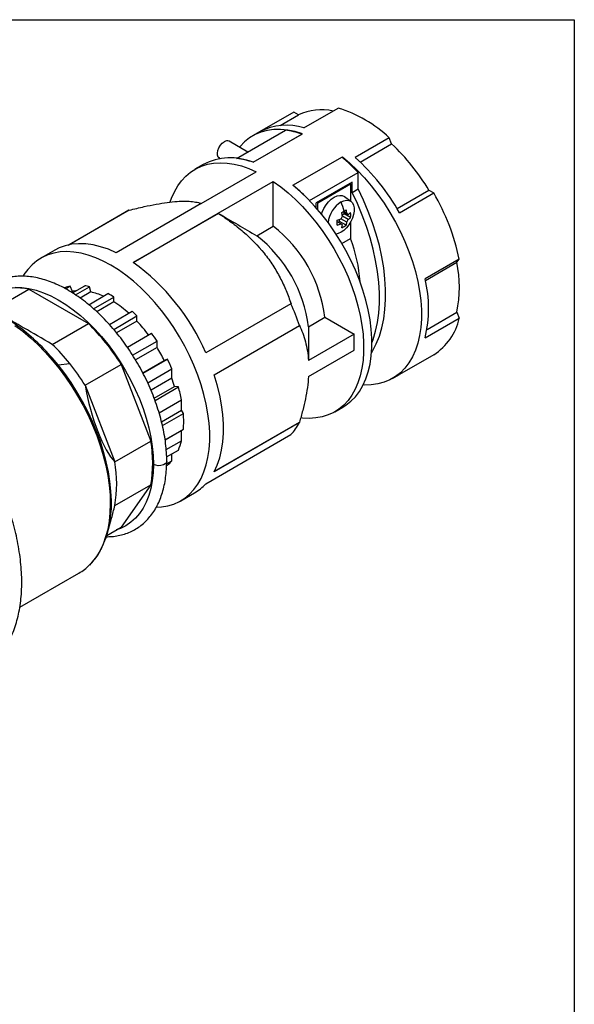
# Model space of a CAD drawing. Header units: inches. Extents: x 0 to 44.4, y 0 to 34.
# Tile 13 of 13: x 38.4 to 44, y 24 to 34. Entities that reach past the tile are written whole.
import ezdxf

# ---------------------------------------------------------------- set-up
doc = ezdxf.new("R2010")
doc.units = ezdxf.units.IN
doc.header["$LTSCALE"] = 4
doc.header["$MEASUREMENT"] = 0
doc.linetypes.add('SLD-Solid', pattern=[0])
doc.layers.add('SLD-DEFPOINTS', color=7, linetype='Continuous')

# ---------------------------------------------------------------- blocks, each defined once
blk = doc.blocks.new('Block2')
at = {"color": 7, "linetype": 'SLD-Solid', "lineweight": 18}
for p, q in [((44.0004, 34.0004), (0.0004, 34.0004)), ((44.0004, 0.0004), (44.0004, 34.0004))]:
    blk.add_line(p, q, dxfattribs=at)

msp = doc.modelspace()

# ---------------------------------------------------------------- linework, layer by layer
at = {"color": 7, "linetype": 'SLD-Solid'}
for p, q in [((0.0004, 34.0004), (44.0004, 34.0004)), ((44.0004, 34.0004), (44.0004, 0.0004))]:
    msp.add_line(p, q, dxfattribs=at)
for p, q in [((41.2622, 32.9054), (41.6078, 33.1049)), ((41.1585, 33.0647), (40.8129, 32.8652)), ((41.0207, 32.9293), (41.2063, 33.0365)), ((41.2063, 33.0365), (41.1585, 33.0647)), ((40.5797, 32.5959), (41.0738, 32.8812)), ((40.813, 32.8652), (40.741, 32.8237)), ((40.7467, 32.557), (41.2478, 32.8463)), ((40.7467, 32.557), (41.2408, 32.8423)), ((42.1266, 32.8054), (41.781, 32.6059)), ((42.15, 32.7438), (42.1266, 32.8054)), ((40.6927, 32.6612), (40.5036, 32.7704)), ((41.8312, 32.5597), (42.15, 32.7438)), ((40.4052, 32.5999), (40.4145, 32.5945)), ((41.1503, 32.324), (41.6514, 32.6133)), ((41.1503, 32.324), (41.6445, 32.6093)), ((41.6514, 32.6036), (41.6514, 32.6133)), ((40.2399, 32.5344), (40.1564, 32.4862)), ((40.2222, 32.14), (40.7789, 32.4614)), ((41.3174, 32.1701), (41.8115, 32.4553)), ((41.8115, 32.2885), (41.8115, 32.4553)), ((40.3943, 32.0406), (40.9511, 32.3621)), ((40.9511, 31.9093), (40.9511, 32.3621)), ((41.7489, 32.3557), (41.387, 32.1468)), ((41.4009, 32.1452), (41.735, 32.3381)), ((41.7266, 32.3429), (41.735, 32.3381)), ((41.735, 32.3381), (41.735, 32.1632)), ((41.7489, 32.2524), (41.7489, 32.3557)), ((41.7373, 32.1615), (41.6722, 32.209)), ((41.7489, 32.2524), (41.8115, 32.2885)), ((42.2062, 32.0877), (42.5281, 32.2735)), ((42.2303, 32.047), (42.5759, 32.2465)), ((42.5281, 32.2735), (42.5759, 32.2465)), ((40.2222, 32.14), (39.3596, 31.6421)), ((40.2256, 32.138), (40.2222, 32.14)), ((41.387, 32.0945), (41.387, 32.1468)), ((41.4009, 32.1452), (41.3925, 32.15)), ((41.4009, 32.0785), (41.4009, 32.1452)), ((38.872, 31.7195), (39.4865, 32.0742)), ((39.4907, 32.0719), (38.8851, 31.7223)), ((39.5317, 31.5427), (40.3943, 32.0406)), ((40.3954, 32.04), (39.5327, 31.542)), ((40.3943, 32.0406), (40.3977, 32.0386)), ((41.6498, 32.0257), (41.6687, 32.0366)), ((41.7112, 31.9771), (41.6518, 32.0114)), ((41.696, 32.037), (41.6593, 32.0582)), ((41.7112, 32.0282), (41.6593, 32.0582)), ((41.7347, 31.9985), (41.6687, 32.0366)), ((40.784, 31.8128), (40.9511, 31.9093)), ((41.6366, 31.9341), (41.5999, 31.9553)), ((41.6233, 31.9579), (41.6233, 31.9798)), ((41.6892, 31.9198), (41.6233, 31.9579)), ((41.696, 31.9508), (41.6366, 31.9851)), ((41.735, 31.9537), (41.735, 31.7851)), ((41.6467, 31.7342), (41.735, 31.7851)), ((38.7371, 31.6668), (38.5974, 31.5862)), ((42.8352, 31.578), (42.4896, 31.3785)), ((42.4931, 31.3611), (42.8109, 31.5445)), ((42.8109, 31.5445), (42.8352, 31.578)), ((38.847, 31.2763), (38.8935, 31.3032)), ((38.9168, 31.2497), (38.8935, 31.3032)), ((38.9173, 31.235), (39.0416, 31.3067)), ((38.9474, 31.2154), (39.0903, 31.2979)), ((39.1025, 31.2448), (39.0903, 31.2979)), ((38.227, 31.1281), (38.4761, 31.2719)), ((38.4761, 31.2719), (39.078, 30.9244)), ((38.8383, 31.2876), (38.8328, 31.2844)), ((38.9168, 31.2497), (38.9051, 31.2429)), ((39.1025, 31.2448), (38.995, 31.1827)), ((39.0817, 31.1158), (39.2754, 31.2276)), ((39.1314, 31.0737), (39.3366, 31.1922)), ((39.3366, 31.144), (39.1637, 31.0441)), ((39.3366, 31.144), (39.3366, 31.1922)), ((41.1299, 31.1255), (40.2674, 30.6276)), ((39.2906, 30.9155), (39.5217, 31.0489)), ((39.335, 30.8654), (39.5705, 31.0013)), ((39.5705, 30.9495), (39.5705, 31.0013)), ((42.5084, 30.8658), (42.8109, 31.0405)), ((42.8109, 31.0405), (42.8352, 30.9789)), ((38.7131, 30.7138), (39.078, 30.9244)), ((39.5705, 30.9495), (39.3639, 30.8302)), ((40.3534, 30.4058), (41.216, 30.9037)), ((41.3065, 30.8914), (41.4735, 30.9878)), ((41.4735, 30.9878), (41.7698, 30.8168)), ((42.4896, 30.7794), (42.8352, 30.9789)), ((39.473, 30.6851), (39.7186, 30.8269)), ((41.7698, 30.8168), (41.3077, 30.5501)), ((41.7698, 30.656), (41.7698, 30.8168)), ((39.5264, 30.6048), (39.7737, 30.7476)), ((39.7737, 30.6839), (39.7737, 30.7476)), ((39.7737, 30.6839), (39.5556, 30.558)), ((41.3077, 30.3893), (41.7698, 30.656)), ((42.5759, 30.6098), (42.2303, 30.4103)), ((38.7709, 30.5067), (38.8889, 30.5211)), ((39.0452, 30.3006), (39.4101, 30.5113)), ((39.4101, 30.5113), (39.7111, 29.7356)), ((39.6292, 30.4266), (39.8469, 30.5523)), ((39.6321, 30.4211), (39.8793, 30.5639)), ((39.8793, 30.5639), (39.8469, 30.5523)), ((39.6789, 30.3257), (39.924, 30.4672)), ((39.924, 30.3715), (39.924, 30.4672)), ((42.1582, 30.3687), (42.2302, 30.4103)), ((39.0452, 30.3006), (39.3462, 29.525)), ((39.924, 30.3715), (39.7128, 30.2496)), ((39.7454, 30.1684), (39.9513, 30.2873)), ((39.7533, 30.1463), (39.99, 30.283)), ((39.99, 30.283), (39.9513, 30.2873)), ((39.7944, 30.0223), (40.0215, 30.1535)), ((40.0215, 30.048), (40.0215, 30.1535)), ((39.8193, 29.9313), (40.0215, 30.048)), ((39.8289, 29.893), (40.0405, 30.0151)), ((40.0405, 30.0151), (40.0215, 30.048)), ((41.5736, 30.0313), (41.6571, 30.0795)), ((41.216, 29.9228), (40.3534, 29.4249)), ((40.356, 29.4298), (41.2157, 29.9261)), ((39.8553, 29.7475), (40.0405, 29.8544)), ((40.0215, 29.8434), (39.8553, 29.7475)), ((40.0215, 29.8434), (40.0405, 29.8544)), ((40.0215, 29.738), (40.0215, 29.8434)), ((40.2674, 29.3024), (41.1299, 29.8004)), ((39.3462, 29.525), (39.7111, 29.7356)), ((39.8665, 29.6485), (40.0215, 29.738)), ((39.8706, 29.5758), (39.99, 29.6447)), ((39.924, 29.5368), (39.924, 29.6066)), ((39.8711, 29.5062), (39.924, 29.5368)), ((39.8705, 29.4865), (39.8793, 29.4917)), ((39.3462, 29.0821), (39.7111, 29.2928)), ((39.7111, 29.2928), (39.4101, 28.8646)), ((40.0146, 29.1313), (40.1543, 29.2119)), ((39.2728, 28.8064), (39.314, 28.9564)), ((39.2654, 28.781), (39.4101, 28.8646)), ((38.3836, 28.0533), (38.9822, 28.3989))]:
    msp.add_line(p, q)
at = {"flags": 128}
for points in [[(41.2478, 32.8463), (41.1717, 32.8686), (41.0974, 32.883), (41.0252, 32.8896), (40.9556, 32.8883), (40.889, 32.8791), (40.8258, 32.8621), (40.7665, 32.8374), (40.7113, 32.805), (40.6606, 32.7653), (40.6148, 32.7185), (40.6078, 32.7102)], [(40.4052, 32.5999), (40.3941, 32.6102), (40.3865, 32.6281), (40.385, 32.6511), (40.3896, 32.6771), (40.4, 32.7039), (40.4152, 32.7289), (40.4339, 32.7501), (40.4544, 32.7655)], [(41.6514, 32.6133), (41.7275, 32.5477), (41.8018, 32.4764), (41.874, 32.3996), (41.9436, 32.3179), (42.0102, 32.2319), (42.0734, 32.1419), (42.1327, 32.0487), (42.1879, 31.9526), (42.2386, 31.8544), (42.2844, 31.7546), (42.3252, 31.6538), (42.3606, 31.5527), (42.3904, 31.4519), (42.4145, 31.3519), (42.4327, 31.2534), (42.4449, 31.157), (42.451, 31.0633), (42.451, 30.9729), (42.4449, 30.8862), (42.4327, 30.8039), (42.4145, 30.7265), (42.3904, 30.6543), (42.3606, 30.5879), (42.3252, 30.5277), (42.2844, 30.474), (42.2386, 30.4271), (42.1879, 30.3874), (42.1327, 30.3551), (42.0734, 30.3303), (42.0102, 30.3133), (41.9436, 30.3041), (41.874, 30.3028), (41.8619, 30.3034)], [(39.9084, 32.1562), (39.9211, 32.1925), (39.9494, 32.2579), (39.9831, 32.3175), (40.0218, 32.371), (40.0655, 32.4181), (40.1138, 32.4584), (40.1664, 32.4918), (40.2231, 32.5181), (40.2835, 32.537), (40.3473, 32.5485), (40.4141, 32.5526), (40.4835, 32.5491), (40.5551, 32.5382), (40.6285, 32.5199), (40.7032, 32.4942), (40.7789, 32.4614)], [(40.9511, 32.3621), (41.0268, 32.3075), (41.1015, 32.2468), (41.1749, 32.1804), (41.2465, 32.1086), (41.3159, 32.0319), (41.3827, 31.9508), (41.4465, 31.8656), (41.5069, 31.7769), (41.5636, 31.6852), (41.6162, 31.5911), (41.6645, 31.495), (41.7082, 31.3975), (41.7469, 31.2993), (41.7806, 31.2008), (41.8089, 31.1026), (41.8318, 31.0054), (41.8491, 30.9096), (41.8607, 30.8158), (41.8665, 30.7246), (41.8665, 30.6365), (41.8607, 30.552), (41.8491, 30.4716), (41.8318, 30.3958), (41.8089, 30.325), (41.7806, 30.2595), (41.7469, 30.1999), (41.7082, 30.1464), (41.6645, 30.0993), (41.6162, 30.059), (41.5636, 30.0256), (41.5069, 29.9994), (41.4465, 29.9805), (41.3827, 29.9689), (41.3159, 29.9649), (41.2465, 29.9683), (41.2303, 29.9702)], [(41.6571, 30.0795), (41.6868, 30.0981), (41.7375, 30.1378), (41.7833, 30.1847), (41.8241, 30.2384), (41.8595, 30.2986), (41.8893, 30.365), (41.9134, 30.4372), (41.9316, 30.5147), (41.9438, 30.597), (41.9499, 30.6836), (41.9499, 30.774), (41.9438, 30.8677), (41.9316, 30.9641), (41.9134, 31.0626), (41.8893, 31.1626), (41.8595, 31.2634), (41.8241, 31.3645), (41.7833, 31.4653), (41.7375, 31.5651), (41.6868, 31.6633), (41.6316, 31.7594), (41.5723, 31.8527), (41.5091, 31.9426), (41.4425, 32.0287), (41.3729, 32.1103), (41.3007, 32.1871), (41.2264, 32.2584), (41.1503, 32.324)], [(41.44, 32.0318), (41.4474, 32.0531), (41.4645, 32.0902), (41.4861, 32.1251), (41.5113, 32.1565), (41.539, 32.1828), (41.5679, 32.2031), (41.5969, 32.2162), (41.6245, 32.2218), (41.6497, 32.2196), (41.6714, 32.2096), (41.6722, 32.209)], [(41.9507, 30.7286), (41.9629, 30.7618), (41.9882, 30.8465), (42.0073, 30.9366), (42.0201, 31.0316), (42.0265, 31.1311), (42.0265, 31.2346), (42.0201, 31.3415), (42.0073, 31.4513), (41.9882, 31.5634), (41.9629, 31.6773), (41.9315, 31.7923), (41.8942, 31.9079), (41.8512, 32.0235), (41.8027, 32.1385), (41.7489, 32.2524)], [(41.9469, 30.6299), (41.9569, 30.6466), (41.9942, 30.7191), (42.0255, 30.798), (42.0508, 30.8826), (42.0699, 30.9727), (42.0827, 31.0678), (42.0891, 31.1673), (42.0891, 31.2707), (42.0827, 31.3777), (42.0699, 31.4874), (42.0508, 31.5996), (42.0255, 31.7134), (41.9942, 31.8285), (41.9569, 31.9441), (41.9138, 32.0597), (41.8653, 32.1747), (41.8115, 32.2885)], [(41.6375, 32.1558), (41.6652, 32.1685), (41.6917, 32.1738), (41.7158, 32.1717), (41.7364, 32.1621), (41.7528, 32.1455), (41.7641, 32.1227), (41.7699, 32.0946), (41.7699, 32.0625), (41.7641, 32.0277), (41.7528, 31.9918), (41.7364, 31.9564), (41.7158, 31.923), (41.6917, 31.893), (41.6652, 31.8678), (41.6375, 31.8484)], [(41.7112, 32.0282), (41.7094, 32.0292), (41.7076, 32.0303), (41.7058, 32.0313), (41.7039, 32.0324), (41.702, 32.0335), (41.7, 32.0347), (41.698, 32.0358), (41.696, 32.037)], [(41.6366, 31.9341), (41.6386, 31.9329), (41.6406, 31.9318), (41.6426, 31.9306), (41.6445, 31.9295), (41.6464, 31.9284), (41.6482, 31.9274), (41.65, 31.9263), (41.6518, 31.9253)], [(41.6375, 31.8484), (41.6099, 31.8358), (41.5868, 31.8307)], [(39.3596, 31.6421), (39.2805, 31.6762), (39.2025, 31.7025), (39.126, 31.7208), (39.0515, 31.7309), (38.9795, 31.733), (38.9104, 31.7268), (38.8448, 31.7125), (38.7829, 31.6901), (38.7371, 31.6668)], [(39.767, 29.065), (39.8182, 29.0683), (39.8826, 29.0793), (39.9437, 29.0978), (40.001, 29.1237), (40.0542, 29.1568), (40.1031, 29.197), (40.1472, 29.2441), (40.1865, 29.2976), (40.2205, 29.3574), (40.2492, 29.4231), (40.2724, 29.4942), (40.2899, 29.5704), (40.3016, 29.6513), (40.3075, 29.7363), (40.3075, 29.8249), (40.3016, 29.9167), (40.2899, 30.0111), (40.2724, 30.1075), (40.2492, 30.2054), (40.2205, 30.3042), (40.1865, 30.4033), (40.1472, 30.5022), (40.1031, 30.6002), (40.0542, 30.6968), (40.001, 30.7914), (39.9437, 30.8835), (39.8826, 30.9725), (39.8182, 31.0579), (39.7507, 31.1392), (39.6807, 31.2159), (39.6084, 31.2875), (39.5344, 31.3538), (39.459, 31.4142), (39.3827, 31.4684), (39.306, 31.516), (39.2293, 31.5569), (39.153, 31.5908), (39.0777, 31.6174), (39.0036, 31.6367), (38.9314, 31.6484), (38.8613, 31.6526), (38.7939, 31.6492), (38.7294, 31.6382), (38.6684, 31.6197), (38.6111, 31.5938), (38.5578, 31.5606), (38.509, 31.5205), (38.4648, 31.4734), (38.4256, 31.4199), (38.4162, 31.405)], [(38.3373, 31.2933), (38.4058, 31.2906), (38.4766, 31.2803), (38.5492, 31.2624), (38.6233, 31.2369), (38.6983, 31.2042), (38.7738, 31.1644), (38.8493, 31.1176), (38.9244, 31.0643), (38.9986, 31.0047), (39.0714, 30.9392), (39.1424, 30.8683), (39.2111, 30.7922), (39.2771, 30.7117), (39.34, 30.627), (39.3995, 30.5388), (39.4551, 30.4476), (39.5065, 30.3539), (39.5533, 30.2584), (39.5954, 30.1616), (39.6324, 30.0642), (39.6641, 29.9666), (39.6903, 29.8696), (39.7109, 29.7738), (39.7256, 29.6797), (39.7346, 29.5879), (39.7375, 29.4989)], [(38.3347, 30.9053), (38.4132, 30.8466), (38.4906, 30.7818), (38.5666, 30.7114), (38.6407, 30.6358), (38.7125, 30.5553), (38.7816, 30.4704), (38.8478, 30.3815), (38.9105, 30.2892), (38.9695, 30.1938), (39.0245, 30.096), (39.0751, 29.9962), (39.1212, 29.895), (39.1624, 29.7929), (39.1986, 29.6904), (39.2294, 29.5882), (39.2549, 29.4867), (39.2748, 29.3864), (39.2891, 29.2881), (39.2976, 29.192), (39.3003, 29.0989), (39.2972, 29.0091), (39.2883, 28.9231), (39.2737, 28.8415), (39.2534, 28.7646), (39.2276, 28.6928), (39.1963, 28.6266), (39.1599, 28.5663), (39.1183, 28.5122), (39.0892, 28.4809)], [(39.3112, 29.114), (39.3111, 29.1334), (39.3069, 29.2276), (39.2969, 29.3246), (39.2811, 29.4239), (39.2596, 29.5248), (39.2325, 29.6269), (39.2, 29.7296), (39.1622, 29.8323), (39.1194, 29.9346), (39.0717, 30.0357), (39.0195, 30.1353), (38.9629, 30.2327), (38.9024, 30.3274), (38.8383, 30.4189), (38.7709, 30.5067)], [(40.3534, 29.4249), (40.3843, 29.4919), (40.4093, 29.565), (40.4281, 29.6435), (40.4407, 29.7271), (40.4471, 29.8152), (40.4471, 29.9073), (40.4407, 30.0027), (40.4281, 30.1009), (40.4093, 30.2012), (40.3843, 30.3031), (40.3534, 30.4058)], [(39.8719, 29.5311), (39.8693, 29.5193), (39.8577, 29.505), (39.8384, 29.4939), (39.8136, 29.4872), (39.7863, 29.4858), (39.7599, 29.4899), (39.7375, 29.4989)], [(39.7375, 29.4989), (39.7346, 29.414), (39.7258, 29.3329), (39.7112, 29.2562), (39.6909, 29.1844), (39.665, 29.1179), (39.6336, 29.0572), (39.597, 29.0025), (39.5554, 28.9543), (39.5091, 28.9128), (39.4582, 28.8783), (39.4032, 28.8509), (39.3592, 28.8352)]]:
    msp.add_lwpolyline(points, dxfattribs=at)
for centre, radius, start, end in [((41.4399, 32.5398), 0.5489, 77.61685, 115.1811), ((41.222, 31.8375), 1.3249, 46.93698, 73.0684), ((41.0855, 32.3488), 0.584, 72.3916, 117.82743), ((40.9707, 32.0606), 0.8271, 70.93906, 82.84163), ((40.4831, 32.7267), 0.0482, 64.82419, 126.48627), ((40.6606, 31.1594), 2.1746, 30.82003, 46.76912), ((40.5178, 31.9976), 0.6045, 67.74862, 117.36611), ((40.4766, 31.7753), 0.8271, 70.93906, 82.84163), ((40.4301, 31.1241), 1.9184, 43.93936, 50.7277), ((40.2648, 30.927), 2.2622, 29.67521, 47.91393), ((39.936, 30.8389), 1.9184, 43.93936, 50.7277), ((40.623, 31.1042), 2.2624, 12.08684, 30.32452), ((41.7942, 31.9109), 0.2908, 122.60174, 172.81352), ((41.1627, 31.9483), 0.5182, 12.80686, 23.61137), ((41.2907, 32.2024), 0.4086, 327.8676, 332.1324), ((41.2035, 32.8686), 0.9298, 298.34871, 299.97246), ((41.2296, 31.9573), 0.4257, 7.3052, 12.61933), ((41.2858, 32.726), 0.7652, 299.96564, 301.8147), ((41.2738, 31.9828), 0.4257, 7.3052, 12.61933), ((41.574, 32.2019), 0.2214, 308.31351, 316.53311), ((41.574, 32.1508), 0.2214, 308.31351, 316.53311), ((41.5084, 32.0241), 0.2277, 353.56556, 6.43444), ((40.1071, 30.822), 1.3764, 6.92076, 52.18239), ((41.4724, 32.3778), 0.4257, 287.37847, 292.69226), ((40.7547, 31.9461), 0.8452, 358.26975, 1.73025), ((41.4724, 32.3268), 0.4257, 287.37847, 292.69226), ((41.4328, 31.9573), 0.2214, 343.46502, 351.68397), ((41.554, 32.103), 0.2277, 293.56249, 306.43213), ((41.477, 31.9828), 0.2214, 343.46502, 351.68397), ((41.3501, 32.1681), 0.4086, 327.8676, 332.1324), ((39.9401, 30.7255), 1.3764, 6.92076, 52.18239), ((40.2887, 31.2407), 1.5453, 3.9757, 20.62741), ((38.2534, 29.7619), 2.1922, 23.26114, 54.328), ((41.5637, 31.2925), 1.2724, 348.57568, 11.42432), ((38.9663, 30.9401), 0.3703, 101.33895, 110.21674), ((38.9659, 30.7454), 0.5664, 77.31155, 82.32645), ((41.1988, 31.0789), 1.3252, 346.9364, 13.0636), ((38.3568, 30.7345), 0.5505, 77.47877, 112.74026), ((38.9913, 30.8788), 0.3783, 95.95226, 101.35853), ((38.9528, 30.5943), 0.6675, 65.4494, 77.03505), ((38.8147, 30.3589), 0.9833, 57.9419, 62.06348), ((38.7283, 30.183), 1.1373, 48.09348, 57.66571), ((39.0418, 30.1878), 2.289, 18.2265, 24.18486), ((38.5196, 29.9723), 1.4708, 44.39846, 47.05262), ((37.419, 29.5863), 1.6178, 51.37381, 60.50657), ((37.5705, 29.3725), 2.1636, 31.75792, 45.83123), ((38.4406, 29.8778), 1.5573, 36.7444, 43.48335), ((42.2647, 31.1042), 0.5841, 302.18449, 347.61417), ((37.0745, 29.1593), 2.1664, 38.45819, 51.30427), ((38.2951, 29.7775), 1.7684, 33.26673, 36.3961), ((37.2947, 29.2433), 2.0431, 38.71125, 46.03156), ((38.3247, 29.7922), 1.7014, 26.53298, 31.6066), ((37.1175, 29.0992), 2.2714, 31.93167, 38.75241), ((38.3025, 29.7765), 1.7625, 23.0717, 26.53589), ((38.5084, 29.8668), 1.5029, 16.2488, 19.62506), ((38.6002, 29.877), 1.4479, 11.00678, 16.28376), ((39.0611, 29.9348), 0.9827, 355.3087, 4.6913), ((40.7089, 30.1877), 0.5721, 317.38244, 332.41622), ((38.4656, 29.5142), 1.265, 349.9189, 10.0811), ((39.4553, 29.877), 0.583, 336.51956, 346.20154), ((38.1007, 29.3036), 1.265, 349.9189, 10.0811), ((39.6371, 29.7764), 0.3739, 310.39161, 320.13573), ((39.9122, 29.6301), 0.4832, 300.05985, 317.30081), ((38.2917, 29.0884), 1.0198, 334.49739, 1.44067), ((38.7198, 28.8519), 0.5235, 300.0798, 314.88112)]:
    msp.add_arc(centre, radius, start, end)
for centre, major_axis, ratio, start_param, end_param in [((41.5528, 31.9952), (0.0337, 0.277), 0.402345, 4.911148, 4.969258), ((41.6012, 32.079), (0.2231, 0.1677), 0.402399, 4.45551, 4.513568), ((38.8774, 30.6189), (0.7713, -0.4454), 0.000067, 1.785421, 2.601143), ((39.258, 30.1453), (-0.1684, 0.6558), 0.259301, 1.265788, 2.738167), ((39.258, 29.6377), (0.1506, 1.0862), 0.171255, 4.058297, 4.199356)]:
    msp.add_ellipse(centre, major_axis=major_axis, ratio=ratio, start_param=start_param, end_param=end_param)
for points, knots in [([(39.4907, 32.0719), (39.5424, 32.0845), (39.6376, 32.1076), (39.7665, 32.1336), (39.8787, 32.1519), (39.979, 32.1628), (40.0645, 32.1653), (40.1359, 32.1604), (40.1869, 32.1511), (40.2119, 32.1426), (40.2211, 32.1394)], [0, 0, 0, 0, 0.152732, 0.281291, 0.410167, 0.53854, 0.667075, 0.796092, 0.92485, 1, 1, 1, 1]), ([(40.3977, 32.0386), (40.4408, 32.0108), (40.4833, 31.9817), (40.5458, 31.9356), (40.5665, 31.9199), (40.6069, 31.8878), (40.6267, 31.8714), (40.7239, 31.7878), (40.7952, 31.7155), (40.8744, 31.6168), (40.8898, 31.5966), (40.9192, 31.5559), (40.9333, 31.5354), (40.9737, 31.4732), (40.9982, 31.4311), (41.0429, 31.3454), (41.0631, 31.3019), (41.0907, 31.2358), (41.0994, 31.2136), (41.1159, 31.1693), (41.1237, 31.1471), (41.1311, 31.125)], [0, 0, 0, 0, 0.125, 0.125, 0.1875, 0.1875, 0.25, 0.25, 0.5, 0.5, 0.5625, 0.5625, 0.625, 0.625, 0.75, 0.75, 0.875, 0.875, 0.9375, 0.9375, 1, 1, 1, 1]), ([(39.8719, 29.5311), (39.8719, 29.5315), (39.8728, 29.5602), (39.8696, 29.6198), (39.8619, 29.7095), (39.8482, 29.8014), (39.8294, 29.8945), (39.8055, 29.9886), (39.7766, 30.0831), (39.7429, 30.1776), (39.7046, 30.2716), (39.6618, 30.3646), (39.6149, 30.4562), (39.5641, 30.5459), (39.5095, 30.6332), (39.4515, 30.7178), (39.3903, 30.7993), (39.3263, 30.877), (39.2598, 30.9508), (39.191, 31.0203), (39.1203, 31.0849), (39.0481, 31.1445), (38.9746, 31.1987), (38.9002, 31.2472), (38.8253, 31.2897), (38.7501, 31.3259), (38.6751, 31.3556), (38.6007, 31.3785), (38.5273, 31.3945), (38.4554, 31.4034), (38.3854, 31.4052), (38.3178, 31.3998), (38.2531, 31.3874), (38.1916, 31.3682), (38.134, 31.342), (38.0897, 31.3167), (38.0664, 31.2981), (38.0594, 31.2925)], [0, 0, 0, 0, 0.000452, 0.030609, 0.060759, 0.09089, 0.120995, 0.151075, 0.181128, 0.21116, 0.241173, 0.271171, 0.301161, 0.331147, 0.361133, 0.391124, 0.421125, 0.451141, 0.481177, 0.511238, 0.541328, 0.571452, 0.601611, 0.631807, 0.662036, 0.692288, 0.722541, 0.752762, 0.782905, 0.812915, 0.842728, 0.87229, 0.901568, 0.930565, 0.959328, 0.987942, 1, 1, 1, 1]), ([(41.2157, 30.907), (41.2277, 30.8814), (41.2388, 30.8548), (41.2592, 30.7994), (41.2685, 30.7705), (41.2923, 30.6812), (41.3031, 30.6179), (41.3077, 30.5501)], [0, 0, 0, 0, 0.25, 0.25, 0.5, 0.5, 1, 1, 1, 1]), ([(38.1947, 27.5882), (38.2008, 27.5958), (38.2225, 27.6227), (38.2549, 27.6746), (38.2918, 27.7438), (38.3235, 27.8185), (38.3502, 27.898), (38.3716, 27.9822), (38.3877, 28.0706), (38.3984, 28.1628), (38.4037, 28.2585), (38.4036, 28.3572), (38.3981, 28.4585), (38.3872, 28.5621), (38.371, 28.6675), (38.3497, 28.7743), (38.3232, 28.8821), (38.2918, 28.9905), (38.2555, 29.0991), (38.2145, 29.2074), (38.169, 29.3152), (38.1191, 29.4218), (38.0651, 29.5271), (38.0071, 29.6305), (37.9454, 29.7317), (37.8802, 29.8302), (37.8117, 29.9258), (37.7403, 30.0179), (37.6661, 30.1064), (37.5895, 30.1908), (37.5107, 30.2708), (37.4301, 30.3461), (37.3478, 30.4164), (37.2643, 30.4814), (37.1797, 30.5409), (37.0944, 30.5946), (37.0088, 30.6419), (36.9457, 30.6731), (36.9114, 30.6874), (36.9055, 30.6898)], [0, 0, 0, 0, 0.010728, 0.038129, 0.065703, 0.093447, 0.121341, 0.149357, 0.177464, 0.205632, 0.233836, 0.262056, 0.290276, 0.318486, 0.346683, 0.374863, 0.403026, 0.431172, 0.459305, 0.487424, 0.515533, 0.543634, 0.57173, 0.599823, 0.627916, 0.656011, 0.684111, 0.712219, 0.740336, 0.768466, 0.796612, 0.824775, 0.852959, 0.881163, 0.90939, 0.937638, 0.965904, 0.994184, 1, 1, 1, 1]), ([(41.3077, 30.3893), (41.303, 30.3156), (41.2922, 30.2398), (41.2685, 30.1236), (41.2594, 30.0844), (41.244, 30.0251), (41.2387, 30.0052), (41.2275, 29.9656), (41.2217, 29.9459), (41.2157, 29.9261)], [0, 0, 0, 0, 0.5, 0.5, 0.75, 0.75, 0.875, 0.875, 1, 1, 1, 1]), ([(39.2577, 28.7674), (39.2769, 28.7675), (39.319, 28.7678), (39.3814, 28.7769), (39.4445, 28.7927), (39.5041, 28.8155), (39.56, 28.8448), (39.6119, 28.8803), (39.6597, 28.922), (39.7031, 28.9695), (39.7419, 29.0226), (39.7761, 29.0813), (39.8054, 29.1453), (39.8295, 29.2142), (39.8485, 29.2877), (39.862, 29.3656), (39.8704, 29.4466), (39.8714, 29.503), (39.8719, 29.5311)], [0, 0, 0, 0, 0.053515, 0.117027, 0.179918, 0.242243, 0.30415, 0.365851, 0.427538, 0.489425, 0.551713, 0.614532, 0.677925, 0.741861, 0.806248, 0.87097, 0.935913, 1, 1, 1, 1]), ([(39.094, 28.4857), (39.1012, 28.4926), (39.124, 28.5144), (39.1574, 28.5574), (39.1889, 28.6037), (39.2046, 28.6351), (39.2098, 28.6456)], [0, 0, 0, 0, 0.157207, 0.493166, 0.83049, 1, 1, 1, 1])]:
    msp.add_open_spline(points, degree=3, knots=knots)
for points in [[(39.4865, 32.0742), (39.4879, 32.0735), (39.4893, 32.0727), (39.4907, 32.0719)], [(40.3977, 32.0386), (40.5267, 31.9636), (40.6555, 31.8885), (40.784, 31.8128)], [(41.1311, 31.125), (41.1307, 31.1252), (41.1303, 31.1253), (41.1299, 31.1255)], [(41.216, 30.9037), (41.2159, 30.9048), (41.2158, 30.9059), (41.2157, 30.907)], [(41.3065, 30.8914), (41.3071, 30.7776), (41.3075, 30.6638), (41.3077, 30.5501)], [(41.2157, 29.9261), (41.2158, 29.925), (41.2159, 29.9239), (41.216, 29.9228)]]:
    msp.add_open_spline(points, degree=3)

# ---------------------------------------------------------------- block references
at = {"layer": 'SLD-DEFPOINTS'}
msp.add_blockref('Block2', (0, 0), dxfattribs=at)

doc.saveas('drawing.dxf')
